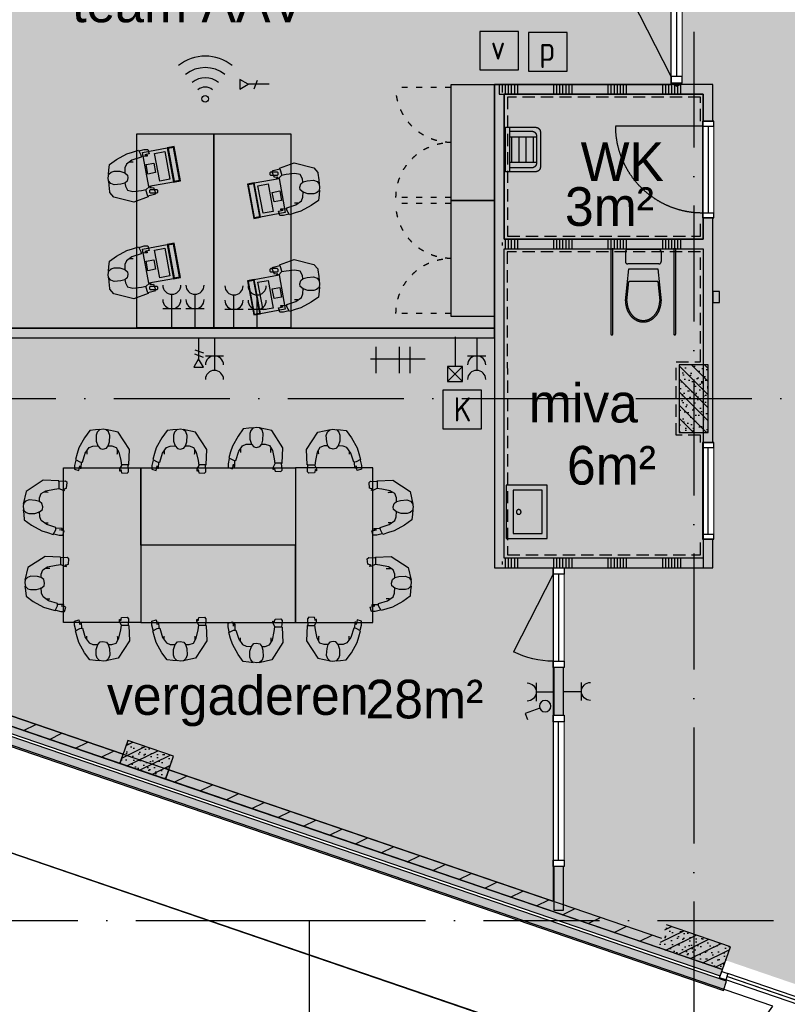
# Model space of a CAD drawing. Header units: millimetres. Extents: x 20872 to 297961, y -293704 to 213007.
# Tile 214 of 242: x 135185 to 143127, y -3987 to 6200. Entities that reach past the tile are written whole.
import ezdxf
from ezdxf.xclip import XClip

# ---------------------------------------------------------------- set-up
doc = ezdxf.new("R2010")
doc.units = ezdxf.units.MM
doc.header["$LTSCALE"] = 100
doc.header["$XCLIPFRAME"] = 2
for name, pattern in [('ACAD_ISO03W100', [30, 12, -18]), ('ACAD_ISO10W100', [18, 12, -3, 0, -3]), ('HIDDEN', [9.525, 6.35, -3.175])]:
    doc.linetypes.add(name, pattern=pattern)
doc.layers.get('Defpoints').update_dxf_attribs({"color": 181})
doc.layers.add('000vluchtwegen', color=7, linetype='Continuous', true_color=0xd1edc9)
for name, color, linetype in [('A--L$7--_stramien', 1, 'Continuous'), ('A--L20--_bovenbouw', 3, 'Continuous'), ('A--L30--_afbouw', 7, 'Continuous'), ('A--L61--_centrale elektrische insta', 7, 'Continuous'), ('A--L65--_beveiligingsinstallaties', 8, 'Continuous'), ('A--L74--_vaste sanitaire voorzienin', 1, 'Continuous'), ('A--L82', 1, 'Continuous'), ('A--L82--leerlingensets-02', 9, 'Continuous'), ('A--T$1A-afwerking', 8, 'Continuous'), ('A--T$7--_stramien', 7, 'Continuous'), ('BURO_lijnen_0.18', 1, 'Continuous'), ('BURO_lijnen_0.25', 2, 'Continuous'), ('plattegrondkleuren', 7, 'Continuous'), ('teksten', 7, 'Continuous'), ('XREFS', 9, 'Continuous')]:
    doc.layers.add(name, color=color, linetype=linetype)
doc.styles.add('JINX standaard', font='isocp.shx')
doc.styles.add('MAAR_stempel', font='LTe50146.ttf')
pattern_1 = [(206.1143, (136255.33, 24519.77), (88.0325, -179.5836), [])]
pattern_2 = [(206.1143, (141828.36, 22613.26), (88.033, -179.5835), [])]

# ---------------------------------------------------------------- blocks, each defined once
blk = doc.blocks.new('stramienlijnen_1')
at = {"layer": 'A--L$7--_stramien', "color": 1, "linetype": 'ACAD_ISO10W100', "lineweight": -3}
for p, q in [((142159.5, 96800), (142159.5, 21000)), ((130759.5, 28200), (164959.5, 28200)), ((57184.5, 22800), (138184.5, 22800)), ((138184.5, 0), (138184.5, 22800)), ((138184.5, 22800), (169405.3, 22800))]:
    blk.add_line(p, q, dxfattribs=at)
at = {"layer": 'Defpoints'}
blk.add_lwpolyline([(34736.5, 60859.2), (70727.2, 75), (164884.5, 75), (164884.5, 96950), (130834.5, 96950), (130834.5, 22725), (79641, 22725), (51266.3, 70646.6)], dxfattribs=at)
blk = doc.blocks.new('BURO_onderaanzicht')
at = {"color": 7}
blk.add_line((-432, 0), (432, 0), dxfattribs=at)
blk = doc.blocks.new('74_invalide_toilet_01_P03_BV')
at = {"color": 1}
for p, q in [((-335, 15), (-335, -875)), ((-315, -875), (-315, 15)), ((315, 15), (315, -875)), ((335, -875), (335, 15)), ((-185, -25), (-185, -125)), ((160, 0), (-160, 0)), ((185, -25), (185, -125)), ((-185, -530), (-150, -200)), ((160, -150), (-160, -150)), ((-150, -200), (150, -200)), ((150, -200), (185, -530)), ((-170, -532), (-149, -330)), ((149, -330), (-149, -330)), ((149, -330), (170, -532))]:
    blk.add_line(p, q, dxfattribs=at)
for points in [[(-185, -530, 0.08399), (-170, -616, 0.091257), (-131, -686, 0.103849), (-69, -734, 0.114925), (0, -750, 0.114925), (69, -734, 0.103849), (131, -686, 0.091257), (170, -616, 0.08399), (185, -530, 0.08399)], [(-170, -530, 0.08399), (-156, -611, 0.091257), (-119, -676, 0.103849), (-63, -720, 0.114925), (0, -735, 0.114925), (63, -720, 0.103849), (119, -676, 0.091257), (156, -611, 0.08399), (170, -530, 0.08399)]]:
    blk.add_lwpolyline(points, format="xyb", dxfattribs=at)
for centre, radius, start, end in [((-160, -25), 25, 90, 180), ((160, -25), 25, 0, 90), ((-160, -125), 25, 180, 270), ((160, -125), 25, 270, 0), ((-325, -875), 10, 180, 0), ((325, -875), 10, 180, 0)]:
    blk.add_arc(centre, radius, start, end, dxfattribs=at)
blk = doc.blocks.new('74_wast_550x425_01_P03_BV')
at = {"color": 1}
for points in [[(-275, -424), (-275, 0), (275, 0), (275, -424)], [(225, -374), (-225, -374), (-225, -72), (225, -72)]]:
    blk.add_lwpolyline(points, close=True, dxfattribs=at)
blk.add_circle((2, -130), 24.3, dxfattribs=at)
blk = doc.blocks.new('74_uitstortgootst_01_P03_BV')
at = {"color": 1}
for p, q in [((-131, -40), (-131, -320)), ((-131, -65), (131, -65)), ((131, -40), (131, -320)), ((-131, -140), (131, -140)), ((-131, -214), (131, -214)), ((-131, -289), (131, -289))]:
    blk.add_line(p, q, dxfattribs=at)
blk.add_lwpolyline([(-230, 0), (230, 0), (230, -40), (-230, -40)], close=True, dxfattribs=at)
for points in [[(230, -40), (230, -310, -0.414214), (180, -360), (-180, -360, -0.414214), (-230, -310), (-230, -40)], [(190, -40), (190, -270, -0.414214), (140, -320), (-140, -320, -0.414214), (-190, -270), (-190, -40)]]:
    blk.add_lwpolyline(points, format="xyb", dxfattribs=at)
blk = doc.blocks.new('1e verdieping bestaand leeg')
at = {"layer": 'A--L20--_bovenbouw', "linetype": 'Continuous', "lineweight": -3}
for points in [[(140199, 31350), (142259, 31350), (142284, 31400), (142259, 31450), (140099, 31450)], [(142359, 30070), (142259, 30070), (142259, 29850), (142284, 29800), (142259, 29750), (142259, 27745), (142359, 27745)], [(140174, 29800), (140199, 29750), (142259, 29750), (142284, 29800), (142259, 29850), (140199, 29850)], [(142009, 28550), (142009, 27850), (142309, 27850), (142309, 28550)], [(142009, 28550), (142009, 27850), (142309, 27850), (142309, 28550)], [(142009, 28550), (142009, 27850), (142309, 27850), (142309, 28550)], [(142009, 28550), (142009, 27850), (142309, 27850), (142309, 28550)], [(140174, 26500), (140199, 26450), (142259, 26450), (142284, 26500), (142259, 26550), (140199, 26550)], [(136255, 24520), (131117, 26278), (131084, 26289), (131084, 26183), (136223, 24425)], [(130695, 26105), (142468, 22077), (142500, 22172), (130727, 26200)], [(130835, 26268), (130765, 26218), (142434, 22226), (142457, 22293)], [(136223, 24425), (136696, 24263), (136777, 24500), (136304, 24662)], [(141796, 22519), (141828, 22613), (140199, 23170), (140099, 23205), (136728, 24358), (136696, 24263), (140099, 23099), (140103, 23098)], [(141796, 22519), (142458, 22292), (142539, 22529), (141877, 22755)]]:
    blk.add_hatch(color=60, dxfattribs=at).paths.add_polyline_path(points, flags=0)
h = blk.add_hatch(dxfattribs=at)
h.set_pattern_fill('SWAND', color=1, scale=5, style=0)
h.set_pattern_definition([(90, (140149.5, 31350), (-562.5, 3e-14), []), (90, (140180.7, 31350), (-562.5, 3e-14), []), (90, (140212, 31350), (-562.5, 3e-14), []), (90, (140243.2, 31350), (-562.5, 3e-14), []), (90, (140274.5, 31350), (-562.5, 3e-14), []), (90, (140305.7, 31350), (-562.5, 3e-14), []), (90, (140337, 31350), (-562.5, 3e-14), [])])
h.paths.add_polyline_path([(140199, 31350), (142259, 31350), (142284, 31400), (142259, 31450), (140099, 31450)], flags=0)
blk.add_hatch(color=60, dxfattribs=at).paths.add_polyline_path([(140199, 26450), (140199, 26450), (140174, 26500), (140199, 26550), (140199, 29750), (140174, 29800), (140199, 29850), (140199, 31350), (140099, 31450), (140099, 26450)])
h = blk.add_hatch(dxfattribs=at)
h.set_pattern_fill('SWAND', color=1, scale=5, style=0)
h.set_pattern_definition([(90, (140149.5, 29750), (-562.5, 3e-14), []), (90, (140180.7, 29750), (-562.5, 3e-14), []), (90, (140212, 29750), (-562.5, 3e-14), []), (90, (140243.2, 29750), (-562.5, 3e-14), []), (90, (140274.5, 29750), (-562.5, 3e-14), []), (90, (140305.7, 29750), (-562.5, 3e-14), []), (90, (140337, 29750), (-562.5, 3e-14), [])])
h.paths.add_polyline_path([(140174, 29800), (140199, 29750), (142259, 29750), (142284, 29800), (142259, 29850), (140199, 29850)], flags=0)
h = blk.add_hatch(dxfattribs=at)
h.set_pattern_fill('PREFB', color=1, scale=5, angle=-90, style=0)
h.set_pattern_definition([(315, (142009.48, 28549.99), (67.882, 67.882), []), (287, (142009.484, 28549.99), (79.8276, -25.7875), [0, -81.6, -46.2, 0, -67.2]), (318, (142009.484, 28549.99), (81.172, 18.4156), [0, -80.8, 0, -82.4, 0, -66.4]), (341, (142009.484, 28549.99), (67.263, 47.9116), [0, -80, 0, -480, -65.8])])
h.paths.add_polyline_path([(142009, 28550), (142009, 27850), (142309, 27850), (142309, 28550)], flags=0)
h = blk.add_hatch(dxfattribs=at)
h.set_pattern_fill('PREFB', color=1, scale=5, angle=-90, style=0)
h.set_pattern_definition([(315, (142009.48, 28549.99), (67.882, 67.882), []), (287, (142009.48, 28549.99), (79.8276, -25.7875), [0, -81.6, -46.2, 0, -67.2]), (318, (142009.477, 28549.99), (81.172, 18.4156), [0, -80.8, 0, -82.4, 0, -66.4]), (341, (142009.477, 28549.99), (67.263, 47.9116), [0, -80, 0, -480, -65.8])])
h.paths.add_polyline_path([(142009, 28550), (142009, 27850), (142309, 27850), (142309, 28550)], flags=0)
h = blk.add_hatch(dxfattribs=at)
h.set_pattern_fill('PREFB', color=1, scale=5, angle=-90, style=0)
h.set_pattern_definition([(315, (142009.48, 28549.99), (67.882, 67.882), []), (287, (142009.484, 28549.99), (79.8276, -25.7875), [0, -81.6, -46.2, 0, -67.2]), (318, (142009.484, 28549.99), (81.172, 18.4156), [0, -80.8, 0, -82.4, 0, -66.4]), (341, (142009.484, 28549.99), (67.263, 47.9116), [0, -80, 0, -480, -65.8])])
h.paths.add_polyline_path([(142009, 28550), (142009, 27850), (142309, 27850), (142309, 28550)], flags=0)
h = blk.add_hatch(dxfattribs=at)
h.set_pattern_fill('PREFB', color=1, scale=5, angle=-90, style=0)
h.set_pattern_definition([(315, (142009.48, 28549.99), (67.882, 67.882), []), (287, (142009.48, 28549.99), (79.8276, -25.7875), [0, -81.6, -46.2, 0, -67.2]), (318, (142009.477, 28549.99), (81.172, 18.4156), [0, -80.8, 0, -82.4, 0, -66.4]), (341, (142009.477, 28549.99), (67.263, 47.9116), [0, -80, 0, -480, -65.8])])
h.paths.add_polyline_path([(142009, 28550), (142009, 27850), (142309, 27850), (142309, 28550)], flags=0)
h = blk.add_hatch(dxfattribs=at)
h.set_pattern_fill('SWAND', color=1, scale=5, style=0)
h.set_pattern_definition([(90, (140149.5, 26450), (-562.5, 3e-14), []), (90, (140180.7, 26450), (-562.5, 3e-14), []), (90, (140212, 26450), (-562.5, 3e-14), []), (90, (140243.2, 26450), (-562.5, 3e-14), []), (90, (140274.5, 26450), (-562.5, 3e-14), []), (90, (140305.7, 26450), (-562.5, 3e-14), []), (90, (140337, 26450), (-562.5, 3e-14), [])])
h.paths.add_polyline_path([(140174, 26500), (140199, 26450), (142259, 26450), (142284, 26500), (142259, 26550), (140199, 26550)], flags=0)
h = blk.add_hatch(dxfattribs=at)
h.set_pattern_fill('_U', color=1, scale=200, angle=206.1143, style=0, pattern_type=0)
h.set_pattern_definition(pattern_1)
h.paths.add_polyline_path([(136255, 24520), (131117, 26278), (131084, 26289), (131084, 26183), (136223, 24425)], flags=0)
h = blk.add_hatch(dxfattribs=at)
h.set_pattern_fill('PREFB', color=1, scale=5, angle=-18.8852, style=0)
h.set_pattern_definition([(26.115, (136222.97, 24425.15), (-42.256, 86.2), []), (358.115, (136222.97, 24425.15), (50.237, 67.184), [0, -81.6, -46.2, 0, -67.2]), (29.115, (136222.97, 24425.15), (8.849, 82.763), [0, -80.8, 0, -82.4, 0, -66.4]), (52.115, (136222.97, 24425.15), (-23.561, 79.15), [0, -80, 0, -480, -65.8])])
h.paths.add_polyline_path([(136223, 24425), (136696, 24263), (136777, 24500), (136304, 24662)], flags=0)
h = blk.add_hatch(dxfattribs=at)
h.set_pattern_fill('_U', color=1, scale=200, angle=206.1143, style=0, pattern_type=0)
h.set_pattern_definition(pattern_2)
h.paths.add_polyline_path([(141796, 22519), (141828, 22613), (136728, 24358), (136696, 24263)], flags=0)
h = blk.add_hatch(dxfattribs=at)
h.set_pattern_fill('PREFB', color=1, scale=5, angle=-18.8852, style=0)
h.set_pattern_definition([(26.115, (141795.99, 22518.63), (-42.256, 86.2), []), (358.115, (141795.99, 22518.626), (50.2374, 67.1837), [0, -81.6, -46.2, 0, -67.2]), (29.115, (141795.99, 22518.626), (8.849, 82.763), [0, -80.8, 0, -82.4, 0, -66.4]), (52.115, (141795.99, 22518.626), (-23.561, 79.15), [0, -80, 0, -480, -65.8])])
h.paths.add_polyline_path([(141796, 22519), (142458, 22292), (142539, 22529), (141877, 22755)], flags=0)
at = {"layer": 'A--L20--_bovenbouw', "color": 2, "linetype": 'Continuous', "lineweight": -3}
for p, q in [((142259, 31450), (140099, 31450)), ((140099, 31450), (140099, 26450)), ((140199, 31350), (142259, 31350)), ((140199, 29850), (140199, 31350)), ((142259, 31350), (142259, 31070)), ((142259, 31070), (142359, 31070)), ((142359, 30070), (142259, 30070)), ((142259, 30070), (142259, 29850)), ((142359, 27745), (142359, 30070)), ((142259, 29850), (140199, 29850)), ((140199, 26550), (140199, 29750)), ((140199, 29750), (142259, 29750)), ((142259, 29750), (142259, 27745)), ((142259, 27745), (142359, 27745)), ((142359, 26745), (142259, 26745)), ((142259, 26745), (142259, 26550)), ((142259, 26550), (140199, 26550)), ((140199, 26450), (142259, 26450)), ((142500, 22172), (130727, 26200)), ((131084, 26183), (136223, 24425)), ((136255, 24520), (131117, 26278)), ((130695, 26105), (142468, 22077)), ((136223, 24425), (136255, 24520)), ((136728, 24358), (136696, 24263)), ((141828, 22613), (136728, 24358)), ((136696, 24263), (141796, 22519)), ((142468, 22077), (142500, 22172))]:
    blk.add_line(p, q, dxfattribs=at)
at = {"layer": 'A--L20--_bovenbouw', "color": 3, "linetype": 'Continuous', "lineweight": -3}
for p, q in [((142009, 28550), (142009, 27850)), ((142009, 28550), (142009, 27850)), ((142309, 28550), (142009, 28550)), ((142009, 28550), (142009, 27850)), ((142009, 28550), (142009, 27850)), ((142309, 28550), (142009, 28550)), ((142309, 27850), (142309, 28550)), ((142309, 27850), (142309, 28550)), ((142309, 27850), (142309, 28550)), ((142309, 27850), (142309, 28550)), ((142009, 27850), (142309, 27850)), ((142009, 27850), (142309, 27850)), ((142009, 27850), (142309, 27850)), ((142009, 27850), (142309, 27850)), ((136304, 24662), (136223, 24425)), ((136777, 24500), (136304, 24662)), ((136696, 24263), (136777, 24500)), ((136223, 24425), (136696, 24263)), ((142539, 22529), (141877, 22755)), ((141796, 22519), (142458, 22292)), ((142458, 22292), (142539, 22529))]:
    blk.add_line(p, q, dxfattribs=at)
at = {"layer": 'A--L20--_bovenbouw', "color": 1, "linetype": 'Continuous', "lineweight": -3}
for p, q in [((130765, 26218), (142434, 22226)), ((142457, 22293), (130835, 26268)), ((142434, 22226), (142457, 22293))]:
    blk.add_line(p, q, dxfattribs=at)
at = {"layer": 'A--L30--_afbouw', "color": 1, "linetype": 'Continuous', "lineweight": -3}
for p, q in [((142252, 31020), (141352, 31020)), ((143338, 21933), (142502, 22219))]:
    blk.add_line(p, q, dxfattribs=at)
at = {"layer": 'A--L30--_afbouw', "color": 2, "linetype": 'Continuous', "lineweight": -3}
for p, q in [((142366, 31070), (142252, 31070)), ((142252, 31070), (142252, 31020)), ((142252, 31020), (142366, 31020)), ((142366, 31020), (142366, 31070)), ((142366, 30120), (142252, 30120)), ((142252, 30120), (142252, 30070)), ((142252, 30070), (142366, 30070)), ((142366, 30070), (142366, 30120)), ((142426, 29307), (142359, 29307)), ((142359, 29307), (142359, 29193)), ((142426, 29193), (142426, 29307)), ((142359, 29193), (142426, 29193)), ((142366, 27745), (142252, 27745)), ((142252, 27745), (142252, 27695)), ((142366, 27695), (142366, 27745)), ((142252, 27695), (142366, 27695)), ((142366, 26795), (142252, 26795)), ((142252, 26795), (142252, 26745)), ((142366, 26745), (142366, 26795)), ((142252, 26745), (142366, 26745)), ((142428, 22207), (142450, 22274)), ((142450, 22274), (142514, 22252)), ((142514, 22252), (142491, 22186)), ((142491, 22186), (142428, 22207))]:
    blk.add_line(p, q, dxfattribs=at)
at = {"layer": 'A--L30--_afbouw', "color": 1, "linetype": 'Continuous', "lineweight": 18}
for p, q in [((142252, 31020), (142252, 30120)), ((142366, 31020), (142366, 30120)), ((142252, 26795), (142252, 27695)), ((142366, 26795), (142366, 27695)), ((143349, 21966), (142514, 22252)), ((143326, 21900), (142491, 22186))]:
    blk.add_line(p, q, dxfattribs=at)
at = {"layer": 'A--L30--_afbouw', "color": 1, "linetype": 'Continuous', "lineweight": -3, "extrusion": (0, 0, -1)}
blk.add_arc((-142252, 31020), 900, 270, 0, dxfattribs=at)
at = {"layer": 'A--T$1A-afwerking'}
blk.add_lwpolyline([(34528, 60913), (51335, 70864), (79685, 22985), (79832, 22901), (129485, 22901), (135915, 12040), (142978, 21914), (130697, 26120), (130675, 97040), (165047, 97015), (165047, 14419), (151364, 19026), (149622, 13150), (163567, 13081), (163475, 1501), (146518, 1360), (146659, 12909), (147031, 12909), (149075, 19828), (145372, 21100), (137265, 9763), (142974, 21), (142974, -73), (70633, -64)], close=True, dxfattribs=at)
at = {"layer": 'BURO_lijnen_0.18', "color": 3, "linetype": 'HIDDEN', "ltscale": 0.2}
for points in [[(142231, 31070), (142230, 31320), (140233, 31320), (140233, 29881), (142231, 29881), (142231, 30070)], [(142229, 27745), (142229, 27820), (141979, 27820), (141979, 28580), (142231, 28580), (142230, 29720), (140230, 29720), (140233, 26583), (142229, 26583), (142229, 26745)]]:
    blk.add_lwpolyline(points, dxfattribs=at)
at = {"layer": 'A--L30--_afbouw', "color": 1, "linetype": 'Continuous', "lineweight": -3, "extrusion": (-1.54074e-33, -3.08149e-33, -1), "xscale": 1.041667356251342, "zscale": -1}
for p, rotation in [((-142309, 30570), 270), ((-142309, 27245), 90)]:
    blk.add_blockref('BURO_onderaanzicht', p, dxfattribs=dict(at, rotation=rotation))
at = {"layer": 'A--L74--_vaste sanitaire voorzienin', "color": 8, "linetype": 'Continuous', "lineweight": -3, "rotation": 90}
blk.add_blockref('74_uitstortgootst_01_P03_BV', (140213, 30777), dxfattribs=at)
at = {"layer": 'A--L74--_vaste sanitaire voorzienin', "color": 8, "linetype": 'Continuous', "lineweight": -3}
blk.add_blockref('74_invalide_toilet_01_P03_BV', (141638, 29743), dxfattribs=at)
at = {"layer": 'A--L74--_vaste sanitaire voorzienin', "color": 8, "linetype": 'Continuous', "lineweight": -3, "extrusion": (1.05552e-16, -6.75041e-17, -1), "zscale": -1, "rotation": 269.9995246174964}
blk.add_blockref('74_wast_550x425_01_P03_BV', (-140219, 27029), dxfattribs=at)
at = {"layer": 'A--T$7--_stramien'}
blk.add_blockref('stramienlijnen_1', (0, 0), dxfattribs=at)
blk = doc.blocks.new('2016-01-28 101 1e verdieping bestaand')
at = {"layer": 'A--L20--_bovenbouw', "linetype": 'Continuous', "lineweight": -3}
for points in [[(136255, 24520), (131117, 26278), (131084, 26289), (131084, 26183), (136223, 24425)], [(130695, 26105), (142468, 22077), (142500, 22172), (130727, 26200)], [(130835, 26268), (130765, 26218), (142434, 22226), (142457, 22293)], [(141796, 22519), (141828, 22613), (140199, 23170), (140099, 23205), (136728, 24358), (136696, 24263), (140099, 23099), (140103, 23098)]]:
    blk.add_hatch(color=60, dxfattribs=at).paths.add_polyline_path(points, flags=0)
h = blk.add_hatch(dxfattribs=at)
h.set_pattern_fill('_U', color=1, scale=200, angle=206.1143, style=0, pattern_type=0)
h.set_pattern_definition(pattern_1)
h.paths.add_polyline_path([(136255, 24520), (131117, 26278), (131084, 26289), (131084, 26183), (136223, 24425)], flags=0)
h = blk.add_hatch(dxfattribs=at)
h.set_pattern_fill('GENERAL_DIAMONDS', color=1, scale=560, angle=161.1142, style=0, pattern_type=2)
h.set_pattern_definition([(221.11424, (164884.484, 14620.07), (46.02938, -52.738), []), (281.11424, (164884.484, 14620.07), (68.68713, 13.49361), [])])
h.paths.add_polyline_path([(151255, 19283), (151233, 19216), (164954, 14522), (164884, 14620)], flags=0)
h.paths.add_polyline_path([(145283, 21326), (145260, 21259), (148407, 20183), (148429, 20249)], flags=0)
h.paths.add_polyline_path([(130835, 26268), (130765, 26218), (142434, 22226), (142457, 22293)], flags=0)
h = blk.add_hatch(dxfattribs=at)
h.set_pattern_fill('_U', color=1, scale=200, angle=206.1143, style=0, pattern_type=0)
h.set_pattern_definition(pattern_2)
h.paths.add_polyline_path([(141796, 22519), (141828, 22613), (136728, 24358), (136696, 24263)], flags=0)
at = {"layer": '000vluchtwegen'}
blk.add_lwpolyline([(149807, 56547), (149809, 39450), (150977, 39447), (150977, 37150), (149809, 37150), (149809, 28150), (153409, 28200), (153367, 18662), (151288, 19377), (151127, 19115), (148437, 20035), (148437, 20352), (142357, 22405), (142356, 93622)], dxfattribs=at)
at = {"layer": 'A--L20--_bovenbouw', "color": 2, "linetype": 'Continuous', "lineweight": -3}
for p, q in [((142500, 22172), (130727, 26200)), ((131084, 26183), (136223, 24425)), ((136255, 24520), (131117, 26278)), ((130695, 26105), (142468, 22077)), ((141828, 22613), (136728, 24358)), ((136696, 24263), (141796, 22519))]:
    blk.add_line(p, q, dxfattribs=at)
at = {"layer": 'A--L20--_bovenbouw', "color": 1, "linetype": 'Continuous', "lineweight": -3}
for p, q in [((130765, 26218), (142434, 22226)), ((142457, 22293), (130835, 26268))]:
    blk.add_line(p, q, dxfattribs=at)
at = {"layer": 'A--L65--_beveiligingsinstallaties', "color": 3, "linetype": 'ACAD_ISO10W100', "ltscale": 0.3}
blk.add_line((128705, 27487), (166594, 14526), dxfattribs=at)
at = {"layer": 'A--L65--_beveiligingsinstallaties', "color": 1, "linetype": 'ACAD_ISO10W100', "ltscale": 0.3, "true_color": 0xf50004, "const_width": 30}
blk.add_lwpolyline([(128705, 27487), (166594, 14526)], dxfattribs=at)
at = {"layer": 'A--T$1A-afwerking'}
blk.add_lwpolyline([(34528, 60913), (51335, 70864), (79685, 22985), (79832, 22901), (129485, 22901), (135915, 12040), (142978, 21914), (130697, 26120), (130675, 97040), (165047, 97015), (165047, 14419), (151364, 19026), (149622, 13150), (163567, 13081), (163475, 1501), (146518, 1360), (146659, 12909), (147031, 12909), (149075, 19828), (145372, 21100), (137265, 9763), (142974, 21), (142974, -73), (70633, -64)], close=True, dxfattribs=at)
at = {"layer": 'A--L$7--_stramien'}
blk.add_blockref('stramienlijnen_1', (0, 0), dxfattribs=at)
blk = doc.blocks.new('sit')
at = {"linetype": 'Continuous'}
for p, q in [((-146.514, -13.7755), (-81.397, 6.2615)), ((-81.397, 6.2615), (-13.775, 26.2965)), ((-13.775, 26.2965), (13.775, -26.2965)), ((-6.26, 21.2885), (53.846, 36.3155)), ((53.846, 36.3155), (96.424, 36.3155)), ((96.424, 36.3155), (111.451, -13.7755)), ((-346.877, -139.0015), (-264.225, -78.8925)), ((-264.225, -78.8925), (-146.514, -13.7755)), ((-88.912, -86.4065), (-151.522, -131.4875)), ((-111.451, -106.4425), (-74.2714, -106.4425)), ((16.279, -53.8475), (-88.912, -86.4065)), ((13.775, -26.2965), (16.279, -53.8475)), ((86.408, -41.3245), (16.279, -43.8295)), ((111.451, -13.7755), (58.857, -26.2965)), ((58.857, -26.2965), (86.408, -28.8015)), ((86.408, -28.8015), (86.408, -41.3245)), ((-359.397, -254.2095), (-354.389, -204.1185)), ((-354.389, -204.1185), (-346.877, -139.0015)), ((-354.389, -249.2005), (-326.842, -224.1545)), ((-326.842, -224.1545), (-294.279, -214.1365)), ((-294.279, -214.1365), (-226.658, -214.1365)), ((-226.658, -214.1365), (-171.561, -231.6685)), ((-169.053, -174.0635), (-171.561, -236.6765)), ((-151.522, -131.4875), (-169.053, -174.0635)), ((-361.904, -291.7765), (-354.389, -249.2005)), ((-356.893, -326.8395), (-361.904, -291.7765)), ((-326.842, -467.0925), (-359.397, -321.8315)), ((-331.85, -354.3895), (-356.893, -326.8395)), ((-171.561, -231.6685), (-139.002, -259.2175)), ((-144.01, -329.3445), (-171.561, -351.8855)), ((-133.99, -289.2725), (-144.01, -329.3445)), ((-139.002, -259.2175), (-133.99, -289.2725)), ((-291.775, -369.4175), (-331.85, -354.3895)), ((-216.643, -364.4075), (-291.775, -369.4175)), ((-171.561, -351.8855), (-216.643, -364.4075)), ((-171.561, -351.8855), (-171.561, -391.9585)), ((-171.561, -391.9585), (-154.029, -442.0475)), ((-154.029, -442.0475), (-98.928, -474.6065)), ((-128.983, -594.8235), (-326.842, -467.0925)), ((-86.404, -457.0755), (-121.471, -457.0755)), ((-98.928, -474.6065), (-1.252, -494.6435)), ((-74.2714, -455.2649), (-86.404, -457.0755)), ((-1.252, -494.6435), (53.846, -502.1565)), ((48.838, -579.7965), (48.838, -502.1565)), ((53.846, -502.1565), (93.92, -482.1205)), ((93.92, -482.1205), (116.459, -479.6165)), ((116.459, -487.1295), (101.432, -494.6435)), ((101.432, -494.6435), (139.002, -504.6615)), ((116.459, -479.6165), (116.459, -487.1295)), ((139.002, -504.6615), (144.01, -569.7785)), ((48.838, -587.3095), (-128.983, -594.8235)), ((126.478, -584.8055), (48.838, -579.7965)), ((48.838, -582.3015), (48.838, -587.3095)), ((144.01, -569.7785), (126.478, -584.8055))]:
    blk.add_line(p, q, dxfattribs=at)
blk = doc.blocks.new('MBpro')
at = {"layer": 'plattegrondkleuren', "true_color": 0xb8b8b8}
h = blk.add_hatch(color=9, dxfattribs=at)
h.dxf.hatch_style = 1
h.paths.add_polyline_path([(172, 289), (162, 345), (-177, 283), (-166, 227)], flags=16)
h.paths.add_polyline_path([(152, 245), (171, 141), (-115, 88), (-134, 192)], flags=16)
h.paths.add_polyline_path([(181, 283), (228, 27), (-126, -38), (-173, 217)])
h.paths.add_polyline_path([(181, 283), (168, 354), (-186, 289), (-173, 217)])
edge = h.paths.add_edge_path()
edge.add_line((269, 119), (284, 119))
edge.add_arc((284, 107), 12.8, 0, 90, ccw=False)
edge.add_line((297, 107), (297, 51))
edge.add_arc((284, 51), 12.8, -90, 0, ccw=False)
edge.add_line((284, 38), (269, 38))
edge.add_arc((269, 51), 12.8, 180, 270, ccw=False)
edge.add_line((256, 51), (256, 107))
edge.add_arc((269, 107), 12.8, 90, 180, ccw=False)
at = {"layer": 'plattegrondkleuren', "true_color": 0x8f8f8f}
h = blk.add_hatch(color=252, dxfattribs=at)
h.dxf.hatch_style = 1
h.paths.add_polyline_path([(152, 245), (171, 141), (-115, 88), (-134, 192)])
h.paths.add_polyline_path([(172, 289), (162, 345), (-177, 283), (-166, 227)])
at = {"layer": 'A--L82--leerlingensets-02'}
for points in [[(181, 283), (168, 354), (-186, 289), (-173, 217)], [(172, 289), (162, 345), (-177, 283), (-166, 227)], [(181, 283), (228, 27), (-126, -38), (-173, 217)], [(152, 245), (171, 141), (-115, 88), (-134, 192)], [(83, 97), (98, 18), (0, 0), (-15, 79)]]:
    blk.add_lwpolyline(points, close=True, dxfattribs=at)
blk.add_lwpolyline([(269, 119), (284, 119, -0.414214), (297, 107), (297, 51, -0.414214), (284, 38), (269, 38, -0.414214), (256, 51), (256, 107, -0.414214)], format="xyb", close=True, dxfattribs=at)
blk = doc.blocks.new('docentenwerkplek')
at = {"layer": 'plattegrondkleuren', "true_color": 0xf5f5f5}
h = blk.add_hatch(color=7, dxfattribs=at)
h.dxf.hatch_style = 1
h.paths.add_polyline_path([(0, 800), (0, 0), (2000, 0), (2000, 800)])
at = {"color": 1, "linetype": 'Continuous'}
for centre in [(597, -267), (1597, -267)]:
    blk.add_arc(centre, 12.8, 276.5806, 312.285, dxfattribs=at)
at = {"layer": 'A--L82--leerlingensets-02', "linetype": 'Continuous'}
for p, q in [((157, 118), (203, 132)), ((157, 80), (157, 118)), ((203, 132), (214, 84)), ((214, 84), (216, 109)), ((216, 109), (227, 109)), ((227, 109), (230, 46)), ((537, 148), (543, 150)), ((545, 129), (537, 148)), ((543, 150), (554, 139)), ((574, 101), (545, 129)), ((552, 174), (606, 197)), ((554, 139), (552, 174)), ((641, 118), (575, 96)), ((606, 197), (624, 186)), ((624, 186), (641, 118)), ((644, 119), (648, 120)), ((648, 120), (704, -29)), ((1157, 118), (1203, 132)), ((1157, 80), (1157, 118)), ((1203, 132), (1214, 84)), ((1214, 84), (1216, 109)), ((1216, 109), (1227, 109)), ((1227, 109), (1230, 46)), ((1537, 148), (1543, 150)), ((1545, 129), (1537, 148)), ((1543, 150), (1554, 139)), ((1574, 101), (1545, 129)), ((1552, 174), (1606, 197)), ((1554, 139), (1552, 174)), ((1641, 118), (1575, 96)), ((1606, 197), (1624, 186)), ((1624, 186), (1641, 118)), ((1644, 119), (1648, 120)), ((1648, 120), (1704, -29)), ((171, 26), (157, 80)), ((166, 19), (214, 44)), ((185, -42), (166, 19)), ((214, 44), (239, 46)), ((239, 46), (268, -49)), ((583, 52), (574, 101)), ((593, -38), (583, 52)), ((1171, 26), (1157, 80)), ((1166, 19), (1214, 44)), ((1185, -42), (1166, 19)), ((1214, 44), (1239, 46)), ((1239, 46), (1268, -49)), ((1583, 52), (1574, 101)), ((1593, -38), (1583, 52)), ((203, -100), (185, -42)), ((261, -206), (203, -100)), ((268, -49), (309, -105)), ((286, -69), (286, -35)), ((399, -123), (423, -94)), ((423, -94), (451, -89)), ((451, -89), (487, -98)), ((487, -98), (507, -123)), ((538, -116), (581, -94)), ((581, -94), (593, -38)), ((704, -29), (651, -235)), ((1203, -100), (1185, -42)), ((1261, -206), (1203, -100)), ((1268, -49), (1309, -105)), ((1286, -69), (1286, -35)), ((1399, -123), (1423, -94)), ((1423, -94), (1451, -89)), ((1451, -89), (1487, -98)), ((1487, -98), (1507, -123)), ((1538, -116), (1581, -94)), ((1581, -94), (1593, -38)), ((1704, -29), (1651, -235)), ((309, -105), (347, -121)), ((347, -121), (403, -123)), ((383, -173), (399, -123)), ((383, -233), (383, -173)), ((503, -121), (538, -116)), ((507, -123), (518, -164)), ((518, -164), (523, -231)), ((1309, -105), (1347, -121)), ((1347, -121), (1403, -123)), ((1383, -173), (1399, -123)), ((1383, -233), (1383, -173)), ((1503, -121), (1538, -116)), ((1507, -123), (1518, -164)), ((1518, -164), (1523, -231)), ((315, -281), (261, -206)), ((374, -288), (315, -281)), ((419, -292), (374, -288)), ((392, -263), (383, -233)), ((414, -288), (392, -263)), ((453, -294), (414, -288)), ((484, -290), (453, -294)), ((482, -292), (527, -288)), ((509, -267), (484, -290)), ((523, -231), (509, -267)), ((527, -288), (598, -279)), ((651, -235), (605, -276)), ((1315, -281), (1261, -206)), ((1374, -288), (1315, -281)), ((1419, -292), (1374, -288)), ((1392, -263), (1383, -233)), ((1414, -288), (1392, -263)), ((1453, -294), (1414, -288)), ((1484, -290), (1453, -294)), ((1482, -292), (1527, -288)), ((1509, -267), (1484, -290)), ((1523, -231), (1509, -267)), ((1527, -288), (1598, -279)), ((1651, -235), (1605, -276))]:
    blk.add_line(p, q, dxfattribs=at)
at = {"layer": 'A--L82--leerlingensets-02'}
blk.add_lwpolyline([(0, 800), (0, 0), (2000, 0), (2000, 800)], close=True, dxfattribs=at)
for p in [(315, 99), (1315, 99)]:
    blk.add_blockref('MBpro', p)
blk = doc.blocks.new('kast')
at = {"layer": 'plattegrondkleuren', "true_color": 0xf5f5f5}
h = blk.add_hatch(color=7, dxfattribs=at)
h.dxf.hatch_style = 1
h.paths.add_polyline_path([(1200, 0), (1200, 450), (0, 450), (0, 0)])
at = {"layer": 'A--L82--leerlingensets-02', "linetype": 'ACAD_ISO03W100', "ltscale": 0.05}
for p, q in [((30, 0), (30, -570)), ((1170, 0), (1170, -570))]:
    blk.add_line(p, q, dxfattribs=at)
at = {"layer": 'A--L82--leerlingensets-02'}
blk.add_lwpolyline([(1200, 0), (1200, 450), (0, 450), (0, 0)], close=True, dxfattribs=at)
at = {"layer": 'A--L82--leerlingensets-02', "linetype": 'ACAD_ISO03W100', "ltscale": 0.05}
for centre, start, end in [((30, 0), 270, 0), ((1170, 0), 180, 270)]:
    blk.add_arc(centre, 570, start, end, dxfattribs=at)
blk = doc.blocks.new('Glasgevel alleen 1e en 2e')
at = {"color": 1}
for points in [[(165114, 97000), (165114, -155), (70596, -155), (34441, 60906)], [(165104, 97000), (165104, -145), (70602, -145), (34450, 60911)]]:
    blk.add_lwpolyline(points, dxfattribs=at)
blk = doc.blocks.new('2015-11-16 111 tussenverdieping bestaand')
at = {"layer": 'A--T$1A-afwerking'}
blk.add_lwpolyline([(34528, 60913), (51335, 70864), (79685, 22985), (79832, 22901), (129485, 22901), (135915, 12040), (142978, 21914), (130697, 26120), (130675, 97040), (165047, 97015), (165047, 14419), (151364, 19026), (149622, 13150), (163567, 13081), (163475, 1501), (146518, 1360), (146659, 12909), (147031, 12909), (149075, 19828), (145372, 21100), (137265, 9763), (142974, 21), (142974, -73), (70633, -64)], close=True, dxfattribs=at)
at = {"layer": 'A--T$7--_stramien'}
blk.add_blockref('stramienlijnen_1', (0, 0), dxfattribs=at)
at = {"layer": 'BURO_lijnen_0.25'}
blk.add_blockref('Glasgevel alleen 1e en 2e', (0, 0), dxfattribs=at)
blk = doc.blocks.new('enkeldata')
at = {"layer": 'A--L61--_centrale elektrische insta', "color": 1}
blk.add_line((-126, 40), (-158, -51), dxfattribs=at)
blk.add_lwpolyline([(-220, 0), (-306, 50), (-306, -50)], close=True, dxfattribs=at)
blk.add_lwpolyline([(0, 0), (-220, 0)], dxfattribs=at)
blk = doc.blocks.new('WiFi')
at = {"layer": 'A--L61--_centrale elektrische insta', "color": 3}
blk.add_circle((-145, -323), 34.2, dxfattribs=at)
for radius in [442, 323, 217, 121]:
    blk.add_arc((-145, -323), radius, 50.9178, 129.0822, dxfattribs=at)
at = {"layer": 'A--L82--leerlingensets-02'}
blk.add_blockref('enkeldata', (517, -172), dxfattribs=at)
blk = doc.blocks.new('koffiemachine')
at = {"layer": 'plattegrondkleuren', "true_color": 0xf5f5f5}
h = blk.add_hatch(color=7, dxfattribs=at)
h.dxf.hatch_style = 1
h.paths.add_polyline_path([(-400, 0), (0, 0), (0, 400), (-400, 400)])
at = {"layer": 'A--L82--leerlingensets-02'}
blk.add_lwpolyline([(-400, 0), (0, 0), (0, 400), (-400, 400)], close=True, dxfattribs=at)
at = {"layer": 'A--L82--leerlingensets-02', "style": 'JINX standaard'}
blk.add_text('K', height=250, dxfattribs=at).set_placement((-288, 77))
blk = doc.blocks.new('dubbeldata')
at = {"layer": 'A--L61--_centrale elektrische insta', "color": 1}
for p, q in [((-168, 44), (-200, -47)), ((-126, 40), (-158, -51))]:
    blk.add_line(p, q, dxfattribs=at)
blk.add_lwpolyline([(-220, 0), (-306, 50), (-306, -50)], close=True, dxfattribs=at)
blk.add_lwpolyline([(0, 0), (-220, 0)], dxfattribs=at)
blk = doc.blocks.new('vuilnisbak')
at = {"layer": 'plattegrondkleuren', "true_color": 0xf5f5f5}
h = blk.add_hatch(color=7, dxfattribs=at)
h.dxf.hatch_style = 1
h.paths.add_polyline_path([(0, 0), (400, 0), (400, 400), (0, 400)])
at = {"layer": 'A--L82--leerlingensets-02'}
blk.add_lwpolyline([(0, 0), (400, 0), (400, 400), (0, 400)], close=True, dxfattribs=at)
at = {"layer": 'A--L82--leerlingensets-02', "style": 'JINX standaard'}
blk.add_text('v', height=250, dxfattribs=at).set_placement((112, 108))
blk = doc.blocks.new('papierbak')
at = {"layer": 'plattegrondkleuren', "true_color": 0xf5f5f5}
h = blk.add_hatch(color=7, dxfattribs=at)
h.dxf.hatch_style = 1
h.paths.add_polyline_path([(0, 0), (400, 0), (400, 400), (0, 400)])
at = {"layer": 'A--L82--leerlingensets-02'}
blk.add_lwpolyline([(0, 0), (400, 0), (400, 400), (0, 400)], close=True, dxfattribs=at)
at = {"layer": 'A--L82--leerlingensets-02', "style": 'JINX standaard'}
blk.add_text('p', height=250, dxfattribs=at).set_placement((111, 108))
blk = doc.blocks.new('61_dubbelcontd_01_P02_DO')
at = {"color": 1}
for p, q in [((188, -94), (188, 94)), ((0, 0), (188, 0)), ((150, 0), (338, 0))]:
    blk.add_line(p, q, dxfattribs=at)
for centre in [(282, 0), (432, 0)]:
    blk.add_arc(centre, 94, 90, 270, dxfattribs=at)
blk = doc.blocks.new('61_enkel_wandcontd_01_P02_DO')
at = {"color": 1}
for p, q in [((188, 94), (188, -94)), ((0, 0), (188, 0))]:
    blk.add_line(p, q, dxfattribs=at)
blk.add_arc((281, 0), 93.8, 90, 270, dxfattribs=at)
blk = doc.blocks.new('61_schakl_lichtp_01_P02_DO')
at = {"color": 1}
for p, q in [((23, 112), (86, 260)), ((86, 260), (146, 234))]:
    blk.add_line(p, q, dxfattribs=at)
blk.add_circle((0, 59), 58.6, dxfattribs=at)
blk = doc.blocks.new('53_buitkraan_01_P02_DO')
at = {"layer": 'A--L82'}
for p, q in [((463, -78), (308, 77)), ((308, -78), (463, 77)), ((463, 77), (308, 77)), ((308, 77), (308, -78)), ((463, -78), (463, 77)), ((0, 0), (308, 0)), ((308, -78), (463, -78))]:
    blk.add_line(p, q, dxfattribs=at)

msp = doc.modelspace()

# ---------------------------------------------------------------- hatches: boundary and pattern name
at = {"layer": 'A--L20--_bovenbouw', "linetype": 'Continuous', "lineweight": -3}
for points in [[(142258, 5430), (142358, 5530), (142033, 5530), (141983, 5505), (141933, 5530), (140146, 5530), (140146, 5430)], [(142033, 5545), (141933, 5545), (141933, 5530), (141983, 5505), (142033, 5530)], [(142258, 5430), (142258, 5150), (142358, 5150), (142358, 5530)], [(134574, 2910), (140098, 2910), (140098, 3010), (134474, 3010)], [(142258, 825), (142258, 530), (142358, 530), (142358, 825)], [(140710, -996), (140810, -996), (140810, -504), (140710, -504)], [(140710, -3014), (140810, -3014), (140810, -2563), (140710, -2563)]]:
    msp.add_hatch(color=2, dxfattribs=at).paths.add_polyline_path(points, flags=0)
at = {"layer": 'plattegrondkleuren', "true_color": 0xcddee4}
h = msp.add_hatch(color=254, dxfattribs=at)
h.dxf.hatch_style = 1
h.paths.add_polyline_path([(140810, 67030), (142008, 67030), (142008, 66730), (142258, 66730), (142307, 66730), (142308, 67705), (144387, 67705), (152110, 67705), (152110, 67030), (153683, 67030), (153683, -4570), (153408, -4570), (153408, -7110), (152661, -6855), (152612, -6996), (146532, -4916), (146580, -4774), (146013, -4580), (145964, -4721), (140817, -2959), (140817, 530), (142358, 530), (142358, 5530), (142033, 5530), (142033, 16736), (140810, 16736), (140810, 31036), (142033, 31036), (142033, 31540), (142033, 52730), (140810, 52730)])
h.paths.add_polyline_path([(144108, 2280), (147408, 2280), (147408, 15310), (144108, 15310)], flags=16)
h.paths.add_polyline_path([(144108, 31030), (147408, 31030), (147408, 52730), (144108, 52730)], flags=16)
h.paths.add_polyline_path([(149909, 52630), (153683, 52630), (153683, 49014), (149909, 49014)], flags=16)
h.paths.add_polyline_path([(149909, 31130), (153683, 31130), (153683, 34745), (149909, 34745)], flags=16)
h.paths.add_polyline_path([(149909, 16630), (153683, 16630), (153683, 13014), (149909, 13014)], flags=16)
at = {"layer": 'plattegrondkleuren', "true_color": 0xf2df78}
h = msp.add_hatch(color=41, dxfattribs=at)
h.dxf.hatch_style = 1
h.paths.add_polyline_path([(131083, 9430), (131083, 5180), (134574, 5180), (134574, 3010), (140098, 3010), (140098, 5530), (141926, 5530), (141933, 9430)])
at = {"layer": 'plattegrondkleuren', "true_color": 0xbdeeff}
h = msp.add_hatch(color=254, dxfattribs=at)
h.dxf.hatch_style = 1
h.paths.add_polyline_path([(140198, 3930), (142258, 3930), (142258, 5430), (140198, 5430)])
h = msp.add_hatch(color=254, dxfattribs=at)
h.dxf.hatch_style = 1
h.paths.add_polyline_path([(140198, 3830), (142258, 3830), (142258, 630), (140198, 630)])
h = msp.add_hatch(color=254, dxfattribs=at)
h.dxf.hatch_style = 1
h.paths.add_polyline_path([(134574, 2910), (140098, 2910), (140098, 530), (140703, 530), (140703, -2922), (134574, -826)])
at = {"layer": 'plattegrondkleuren', "true_color": 0xf5f5f5}
h = msp.add_hatch(color=7, dxfattribs=at)
h.dxf.hatch_style = 1
h.paths.add_polyline_path([(138037, -37), (138837, -37), (138837, 1563), (138037, 1563)])
h.paths.add_polyline_path([(136437, 763), (136437, -37), (138037, -37), (138037, 763)])
h.paths.add_polyline_path([(136437, 763), (136437, 1563), (138037, 1563), (138037, 763)])
h.paths.add_polyline_path([(136437, -37), (135637, -37), (135637, 1563), (136437, 1563)])

# ---------------------------------------------------------------- linework, layer by layer
at = {"color": 1}
for points in [[(152487, -7154), (142490, -3734)], [(152499, -7121), (142501, -3701)], [(152510, -7088), (142513, -3668)]]:
    msp.add_lwpolyline(points, dxfattribs=at)
at = {"layer": 'A--L20--_bovenbouw', "color": 2, "linetype": 'Continuous', "lineweight": -3}
for p, q in [((141933, 5530), (140146, 5530)), ((140146, 5530), (140146, 5430)), ((142033, 5545), (141933, 5545)), ((141933, 5545), (141933, 5530)), ((142033, 5530), (142033, 5545)), ((142358, 5530), (142033, 5530)), ((142358, 5150), (142358, 5530)), ((140146, 5430), (142258, 5430)), ((142258, 5430), (142258, 5150)), ((142258, 5150), (142358, 5150)), ((140098, 3010), (134474, 3010)), ((140098, 2910), (140098, 3010)), ((134574, 2910), (140098, 2910)), ((142258, 825), (142258, 530)), ((142358, 825), (142258, 825)), ((142358, 530), (142358, 825)), ((142258, 530), (142358, 530)), ((140810, -504), (140710, -504)), ((140710, -504), (140710, -996)), ((140810, -996), (140810, -504)), ((140710, -996), (140810, -996)), ((140810, -2563), (140710, -2563)), ((140710, -2563), (140710, -3014)), ((140810, -3014), (140810, -2563)), ((140710, -3014), (140810, -3014))]:
    msp.add_line(p, q, dxfattribs=at)
at = {"layer": 'A--L30--_afbouw', "color": 1, "linetype": 'Continuous', "lineweight": 18}
for p, q in [((141926, 5612), (141926, 6512)), ((142040, 5612), (142040, 6512)), ((140703, 463), (140703, -437)), ((140817, 463), (140817, -437)), ((140703, -2496), (140703, -1063)), ((140817, -2496), (140817, -1063))]:
    msp.add_line(p, q, dxfattribs=at)
at = {"layer": 'A--L30--_afbouw', "color": 1, "linetype": 'Continuous', "lineweight": -3}
for p, q in [((141926, 5612), (141518, 6413)), ((140703, 463), (140294, -339)), ((140760, -2496), (140760, -1063))]:
    msp.add_line(p, q, dxfattribs=at)
at = {"layer": 'A--L30--_afbouw', "color": 2, "linetype": 'Continuous', "lineweight": -3}
for p, q in [((142040, 5612), (141926, 5612)), ((141926, 5612), (141926, 5545)), ((142040, 5545), (142040, 5612)), ((141926, 5545), (142040, 5545)), ((140703, 463), (140703, 530)), ((140703, 530), (140817, 530)), ((140817, 530), (140817, 463)), ((140817, 463), (140703, 463)), ((140703, -504), (140703, -437)), ((140703, -437), (140817, -437)), ((140817, -504), (140703, -504)), ((140817, -437), (140817, -504)), ((140703, -1063), (140703, -996)), ((140703, -996), (140817, -996)), ((140817, -996), (140817, -1063)), ((140817, -1063), (140703, -1063)), ((140703, -2563), (140703, -2496)), ((140703, -2496), (140817, -2496)), ((140817, -2496), (140817, -2563)), ((140817, -2563), (140703, -2563))]:
    msp.add_line(p, q, dxfattribs=at)
at = {"layer": 'A--L30--_afbouw', "color": 1, "linetype": 'Continuous', "lineweight": -3, "extrusion": (0, 0, -1)}
msp.add_arc((-140703, 463), 900, 270, 297, dxfattribs=at)
at = {"layer": 'A--L82--leerlingensets-02'}
for p, q in [((138874, 2543), (138874, 2816)), ((139115, 2543), (139115, 2816)), ((139224, 2543), (139224, 2816)), ((138813, 2693), (139380, 2693))]:
    msp.add_line(p, q, dxfattribs=at)
for points in [[(136437, -37), (135637, -37), (135637, 1563), (136437, 1563)], [(136437, 763), (136437, 1563), (138037, 1563), (138037, 763)], [(138037, -37), (138837, -37), (138837, 1563), (138037, 1563)], [(136437, 763), (136437, -37), (138037, -37), (138037, 763)]]:
    msp.add_lwpolyline(points, close=True, dxfattribs=at)
at = {"layer": 'Defpoints'}
for points in [[(116766, 56343), (116766, 89763), (179860, 89763), (179860, -12477), (164491, -12477), (116766, 3849)], [(116766, 3849), (164491, -12477), (179860, -12477), (179860, -37617), (20872, -37617), (20872, 56343), (116766, 56343)], [(131083, 9430), (131083, 5180), (134574, 5180), (134574, 3010), (140098, 3010), (140098, 5530), (141926, 5530), (141933, 9430)], [(140198, 3930), (142258, 3930), (142258, 5430), (140198, 5430)], [(140198, 3830), (142258, 3830), (142258, 630), (140198, 630)], [(134574, 2910), (140098, 2910), (140098, 530), (140703, 530), (140703, -2922), (134574, -826)]]:
    msp.add_lwpolyline(points, close=True, dxfattribs=at)

# ---------------------------------------------------------------- block references
at = {"xscale": -1, "rotation": 270}
for p in [(139648, 4330), (139648, 3130)]:
    msp.add_blockref('kast', p, dxfattribs=at)
for name, p, rotation in [('docentenwerkplek', (136394, 5016), 270), ('docentenwerkplek', (137994, 3016), 90), ('dubbeldata', (137036, 2910), 89.99999999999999)]:
    msp.add_blockref(name, p, dxfattribs=dict(rotation=rotation))
msp.add_blockref('koffiemachine', (139962, 1966))
at = {"layer": 'A--L30--_afbouw', "color": 1, "linetype": 'Continuous', "lineweight": -3, "xscale": 1.041666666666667, "rotation": 90}
msp.add_blockref('BURO_onderaanzicht', (141983, 6062), dxfattribs=at)
at = {"layer": 'A--L30--_afbouw', "color": 1, "linetype": 'Continuous', "lineweight": -3, "extrusion": (0, 0, -1), "xscale": 1.041666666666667, "zscale": -1, "rotation": 270}
msp.add_blockref('BURO_onderaanzicht', (-140760, 13), dxfattribs=at)
at = {"layer": 'A--L61--_centrale elektrische insta', "color": 7, "linetype": 'Continuous', "lineweight": -3}
for name, p, rotation in [('61_dubbelcontd_01_P02_DO', (136759, 3022), 89.9999999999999), ('61_dubbelcontd_01_P02_DO', (136999, 3022), 89.9999999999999), ('61_dubbelcontd_01_P02_DO', (137402, 3015), 89.9999999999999), ('61_dubbelcontd_01_P02_DO', (137642, 3015), 89.9999999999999), ('61_dubbelcontd_01_P02_DO', (137200, 2910), 269.9999999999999), ('53_buitkraan_01_P02_DO', (139689, 2919), 270), ('61_dubbelcontd_01_P02_DO', (139913, 2910), 269.9999999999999)]:
    msp.add_blockref(name, p, dxfattribs=dict(at, rotation=rotation))
at = {"layer": 'A--L61--_centrale elektrische insta', "color": 7, "linetype": 'Continuous', "lineweight": -3, "extrusion": (0, 0, -1), "zscale": -1}
msp.add_blockref('61_enkel_wandcontd_01_P02_DO', (-140716, -756), dxfattribs=at)
for name, p, rotation in [('61_enkel_wandcontd_01_P02_DO', (-140810, -750), 180), ('61_schakl_lichtp_01_P02_DO', (-140680, -905), 272.7134252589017)]:
    msp.add_blockref(name, p, dxfattribs=dict(at, rotation=rotation))
at = {"layer": 'A--L82--leerlingensets-02'}
for name, p in [('vuilnisbak', (139946, 5680)), ('papierbak', (140448, 5667)), ('WiFi', (137250, 5705))]:
    msp.add_blockref(name, p, dxfattribs=at)
at = {"layer": 'A--L82--leerlingensets-02', "color": 1}
for p, xscale, yscale, zscale, rotation in [((135785, 1637), -0.9000000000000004, 0.9000000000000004, 0.9000000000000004, 90), ((136585, 1637), -0.9000000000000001, 0.9000000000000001, 0.9000000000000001, 90), ((137373, 1655), -0.9000000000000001, 0.9000000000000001, 0.9000000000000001, 90), ((138689, 1637), 0.9000000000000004, 0.9000000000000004, 0.9000000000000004, 270), ((135545, 899), -0.9000000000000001, 0.9000000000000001, 0.9000000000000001, 180), ((138929, 899), 0.9000000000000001, 0.9000000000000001, 0.9000000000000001, 180), ((135563, 111), -0.9000000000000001, 0.9000000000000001, 0.9000000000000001, 180), ((138911, 111), 0.9000000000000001, 0.9000000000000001, 0.9000000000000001, 180), ((135785, -111), 0.9000000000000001, 0.9000000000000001, 0.9000000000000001, 90), ((136585, -111), 0.9000000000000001, 0.9000000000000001, 0.9000000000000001, 90.00000000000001), ((137373, -129), 0.9000000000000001, 0.9000000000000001, 0.9000000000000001, 90.00000000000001), ((138689, -111), -0.9000000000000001, 0.9000000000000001, 0.9000000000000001, 270)]:
    msp.add_blockref('sit', p, dxfattribs=dict(at, xscale=xscale, yscale=yscale, zscale=zscale, rotation=rotation))
at = {"layer": 'XREFS', "color": 32, "true_color": 0xcb7615}
ref = msp.add_blockref('1e verdieping bestaand leeg', (-1, -25920), dxfattribs=at)
XClip(ref).set_block_clipping_path([(116767.0762143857, 82263.1420219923), (116767.0762143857, 115683.1420219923), (179861.0762143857, 115683.1420219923), (179861.0762143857, 13442.9004429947), (164491.5066313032, 13442.9004429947), (116767.0762143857, 29769.3836009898)])
at = {"layer": 'XREFS'}
ref = msp.add_blockref('2015-11-16 111 tussenverdieping bestaand', (14890, 903), dxfattribs=at)
XClip(ref).set_block_clipping_path([(26270.6420343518, 38249.6938797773), (70448.6961398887, 81655.1161930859)])
at = {"layer": 'XREFS', "color": 31, "true_color": 0xdec496}
ref = msp.add_blockref('2016-01-28 101 1e verdieping bestaand', (-1, -25920), dxfattribs=at)
XClip(ref).set_block_clipping_path([(116767.0762143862, 29769.3836009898), (164491.5066313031, 13442.9004429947), (179861.0762143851, 13442.9004429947), (179861.0762143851, -11696.8579780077), (20873.0762143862, -11696.8579780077), (20873.0762143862, 82263.1420219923), (116767.0762143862, 82263.1420219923)])

# ---------------------------------------------------------------- texts
at = {"layer": 'teksten', "color": 251, "true_color": 0x4d4d4d, "style": 'MAAR_stempel'}
for s, p in [('team AAV', (135728, 6174)), ('WK', (140989, 4530)), ('3m²', (140826, 4067)), ('miva', (140452, 2033)), ('6m²', (140847, 1390)), ('vergaderen', (136088, -992)), ('28m²', (138763, -1029))]:
    msp.add_text(s, height=400, dxfattribs=at).set_placement(p)

doc.saveas('drawing.dxf')
